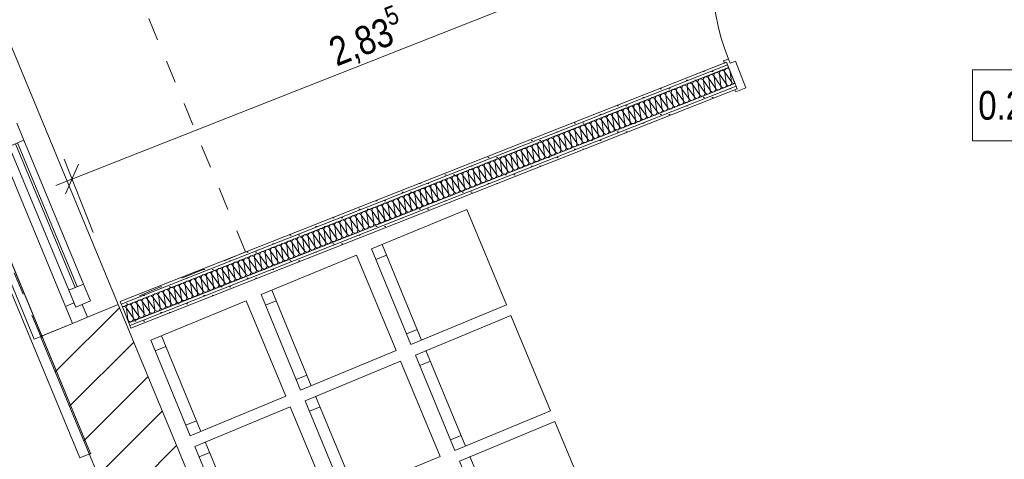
# Model space of a CAD drawing. Header units: metres. Extents: x -79 to 740, y -195 to 69.
# Tile 148 of 200: x 25.48 to 29.77, y 37.99 to 39.9. Entities that reach past the tile are written whole.
import ezdxf

# ---------------------------------------------------------------- set-up
doc = ezdxf.new("R2010")
doc.units = ezdxf.units.M
doc.header["$MEASUREMENT"] = 0
doc.linetypes.add('Strichlinie eng', pattern=[0.115, 0.075, -0.04])
doc.linetypes.add('Strichlinie_ eng', pattern=[0.115, 0.075, -0.04])
for name, color, linetype in [('00 Schraffuren', 7, 'Continuous'), ('10 Wand außen', 7, 'Continuous'), ('50 Möblierung', 7, 'Continuous'), ('80 Raum', 7, 'Continuous'), ('90 Allgemein Bemaßung', 7, 'Continuous'), ('Neubau_10 Wand innen GK', 7, 'Continuous'), ('Neubau_50 Möblierung', 7, 'Continuous')]:
    doc.layers.add(name, color=color, linetype=linetype)
doc.styles.add('ERSTELLTER_STIL_2', font='ARIALN.TTF')
doc.dimstyles.new('ERSTELLTER_STIL__1', dxfattribs={"dimtxt": 0.125, "dimasz": 0.095143, "dimexe": 0.18, "dimexo": 0.25, "dimgap": 0, "dimtad": 1, "dimzin": 0, "dimdsep": 46, "dimtxsty": 'ERSTELLTER_STIL_2', "dimblk": 'ARROWHEAD_6', "dimblk1": 'ARROWHEAD_6', "dimblk2": 'ARROWHEAD_6', "dimcen": 0.09, "dimclrd": 7, "dimclre": 7, "dimclrt": 7, "dimazin": 0, "dimtfac": 1, "dimtdec": 4, "dimtmove": 0, "dimatfit": 3, "dimfxl": 1, "dimtolj": 1, "dimtzin": 0, "dimarcsym": 0})
pattern_1 = [(0, (0, 0), (0, 0.0375), [0, -0.0375])]

# ---------------------------------------------------------------- blocks, each defined once
blk = doc.blocks.new('5-Flügelfenster 27')
at = {"layer": '10 Wand außen', "color": 7, "linetype": 'Continuous', "lineweight": 9}
for p, q in [((-2.13, 0.145), (2.13, 0.145)), ((-2.13, 0), (-2.13, 0.145)), ((-2.13, -0.07), (-2.13, 0)), ((-2.13, -0.07), (-2.13, 0)), ((-2.13, -0.22), (-2.13, -0.07)), ((-2.13, -0.22), (-2.13, -0.25)), ((-2.13, -0.25), (2.13, -0.25))]:
    blk.add_line(p, q, dxfattribs=at)
at = {"layer": '10 Wand außen', "color": 7, "linetype": 'Continuous', "lineweight": 13}
for p, q in [((-2.13, 0), (-2.07, 0)), ((-2.07, -0.03), (-2.07, 0.04)), ((-2.07, 0.04), (-1.99, 0.04)), ((-2.07, 0), (-2.07, -0.03)), ((-1.99, 0.04), (-1.312, 0.04)), ((-1.99, 0.04), (-1.99, -0.03)), ((-1.99, 0.01), (-1.312, 0.01)), ((-1.312, -0.03), (-1.312, 0.04)), ((-1.312, 0.04), (-1.232, 0.04)), ((-2.07, -0.03), (-2.05, -0.03)), ((-1.99, -0.03), (-2.07, -0.03)), ((-2.05, -0.03), (-2.05, -0.07)), ((-1.312, 0), (-1.99, 0)), ((-1.312, -0.03), (-1.99, -0.03)), ((-2.05, -0.07), (-2.13, -0.07)), ((2.05, -0.07), (-2.05, -0.07))]:
    blk.add_line(p, q, dxfattribs=at)
at = {"layer": '10 Wand außen', "color": 7, "linetype": 'Strichlinie eng', "lineweight": 9}
blk.add_line((-2.13, -0.22), (2.13, -0.22), dxfattribs=at)
blk = doc.blocks.new('*X128')
at = {"layer": 'Neubau_10 Wand innen GK', "color": 8, "linetype": 'Continuous', "lineweight": 9}
for p, q in [((28.5064, 39.6539), (28.5131, 39.6028)), ((28.5064, 39.6539), (28.5364, 39.612)), ((28.5296, 39.6631), (28.5596, 39.6211)), ((28.5296, 39.6631), (28.5364, 39.612)), ((28.5529, 39.6722), (28.5596, 39.6211)), ((28.5529, 39.6722), (28.5829, 39.6303)), ((28.5771, 39.674), (28.5829, 39.6303)), ((28.3901, 39.608), (28.4201, 39.5661)), ((28.3901, 39.608), (28.3968, 39.5569)), ((28.4134, 39.6172), (28.4201, 39.5661)), ((28.4134, 39.6172), (28.4434, 39.5752)), ((28.4366, 39.6263), (28.4434, 39.5752)), ((28.4366, 39.6263), (28.4666, 39.5844)), ((28.4599, 39.6355), (28.4899, 39.5936)), ((28.4599, 39.6355), (28.4666, 39.5844)), ((28.4831, 39.6447), (28.4899, 39.5936)), ((28.4831, 39.6447), (28.5131, 39.6028)), ((28.2738, 39.5621), (28.2806, 39.511)), ((28.2738, 39.5621), (28.3038, 39.5202)), ((28.2971, 39.5713), (28.3038, 39.5202)), ((28.2971, 39.5713), (28.3271, 39.5293)), ((28.3204, 39.5804), (28.3503, 39.5385)), ((28.3204, 39.5804), (28.3271, 39.5293)), ((28.3436, 39.5896), (28.3503, 39.5385)), ((28.3436, 39.5896), (28.3736, 39.5477)), ((28.3669, 39.5988), (28.3736, 39.5477)), ((28.3669, 39.5988), (28.3968, 39.5569)), ((28.1808, 39.5254), (28.2108, 39.4834)), ((28.1808, 39.5254), (28.1876, 39.4743)), ((28.2041, 39.5345), (28.2108, 39.4834)), ((28.2041, 39.5345), (28.2341, 39.4926)), ((28.2273, 39.5437), (28.2341, 39.4926)), ((28.2273, 39.5437), (28.2573, 39.5018)), ((28.2506, 39.5529), (28.2806, 39.511)), ((28.2506, 39.5529), (28.2573, 39.5018)), ((28.0646, 39.4795), (28.0713, 39.4284)), ((28.0646, 39.4795), (28.0945, 39.4376)), ((28.0878, 39.4886), (28.0945, 39.4376)), ((28.0878, 39.4886), (28.1178, 39.4467)), ((28.1111, 39.4978), (28.1411, 39.4559)), ((28.1111, 39.4978), (28.1178, 39.4467)), ((28.1343, 39.507), (28.1411, 39.4559)), ((28.1343, 39.507), (28.1643, 39.4651)), ((28.1576, 39.5162), (28.1643, 39.4651)), ((28.1576, 39.5162), (28.1876, 39.4743)), ((27.9483, 39.4336), (27.955, 39.3825)), ((27.9483, 39.4336), (27.9783, 39.3917)), ((27.9715, 39.4428), (28.0015, 39.4008)), ((27.9715, 39.4428), (27.9783, 39.3917)), ((27.9948, 39.4519), (28.0015, 39.4008)), ((27.9948, 39.4519), (28.0248, 39.41)), ((28.0181, 39.4611), (28.0248, 39.41)), ((28.0181, 39.4611), (28.048, 39.4192)), ((28.0413, 39.4703), (28.0713, 39.4284)), ((28.0413, 39.4703), (28.048, 39.4192)), ((27.8553, 39.3969), (27.862, 39.3458)), ((27.8553, 39.3969), (27.8853, 39.3549)), ((27.8785, 39.406), (27.8853, 39.3549)), ((27.8785, 39.406), (27.9085, 39.3641)), ((27.9018, 39.4152), (27.9318, 39.3733)), ((27.9018, 39.4152), (27.9085, 39.3641)), ((27.925, 39.4244), (27.9318, 39.3733)), ((27.925, 39.4244), (27.955, 39.3825)), ((27.739, 39.351), (27.7457, 39.2999)), ((27.739, 39.351), (27.769, 39.309)), ((27.7623, 39.3601), (27.7922, 39.3182)), ((27.7623, 39.3601), (27.769, 39.309)), ((27.7855, 39.3693), (27.7922, 39.3182)), ((27.7855, 39.3693), (27.8155, 39.3274)), ((27.8088, 39.3785), (27.8155, 39.3274)), ((27.8088, 39.3785), (27.8388, 39.3366)), ((27.832, 39.3877), (27.862, 39.3458)), ((27.832, 39.3877), (27.8388, 39.3366)), ((27.6227, 39.3051), (27.6527, 39.2631)), ((27.6227, 39.3051), (27.6295, 39.254)), ((27.646, 39.3142), (27.6527, 39.2631)), ((27.646, 39.3142), (27.676, 39.2723)), ((27.6692, 39.3234), (27.676, 39.2723)), ((27.6692, 39.3234), (27.6992, 39.2815)), ((27.6925, 39.3326), (27.7225, 39.2907)), ((27.6925, 39.3326), (27.6992, 39.2815)), ((27.7158, 39.3418), (27.7225, 39.2907)), ((27.7158, 39.3418), (27.7457, 39.2999)), ((27.5297, 39.2683), (27.5365, 39.2173)), ((27.5297, 39.2683), (27.5597, 39.2264)), ((27.553, 39.2775), (27.583, 39.2356)), ((27.553, 39.2775), (27.5597, 39.2264)), ((27.5762, 39.2867), (27.583, 39.2356)), ((27.5762, 39.2867), (27.6062, 39.2448)), ((27.5995, 39.2959), (27.6062, 39.2448)), ((27.5995, 39.2959), (27.6295, 39.254)), ((27.4135, 39.2225), (27.4434, 39.1805)), ((27.4135, 39.2225), (27.4202, 39.1714)), ((27.4367, 39.2316), (27.4434, 39.1805)), ((27.4367, 39.2316), (27.4667, 39.1897)), ((27.46, 39.2408), (27.4667, 39.1897)), ((27.46, 39.2408), (27.4899, 39.1989)), ((27.4832, 39.25), (27.5132, 39.2081)), ((27.4832, 39.25), (27.4899, 39.1989)), ((27.5065, 39.2592), (27.5132, 39.2081)), ((27.5065, 39.2592), (27.5365, 39.2173)), ((27.2972, 39.1766), (27.3039, 39.1255)), ((27.2972, 39.1766), (27.3272, 39.1346)), ((27.3204, 39.1857), (27.3272, 39.1346)), ((27.3204, 39.1857), (27.3504, 39.1438)), ((27.3437, 39.1949), (27.3737, 39.153)), ((27.3437, 39.1949), (27.3504, 39.1438)), ((27.3669, 39.2041), (27.3737, 39.153)), ((27.3669, 39.2041), (27.3969, 39.1622)), ((27.3902, 39.2133), (27.3969, 39.1622)), ((27.3902, 39.2133), (27.4202, 39.1714)), ((27.2042, 39.1398), (27.2342, 39.0979)), ((27.2042, 39.1398), (27.2109, 39.0887)), ((27.2274, 39.149), (27.2342, 39.0979)), ((27.2274, 39.149), (27.2574, 39.1071)), ((27.2507, 39.1582), (27.2574, 39.1071)), ((27.2507, 39.1582), (27.2807, 39.1163)), ((27.2739, 39.1674), (27.3039, 39.1255)), ((27.2739, 39.1674), (27.2807, 39.1163)), ((27.0879, 39.0939), (27.0946, 39.0428)), ((27.0879, 39.0939), (27.1179, 39.052)), ((27.1112, 39.1031), (27.1179, 39.052)), ((27.1112, 39.1031), (27.1411, 39.0612)), ((27.1344, 39.1123), (27.1644, 39.0704)), ((27.1344, 39.1123), (27.1411, 39.0612)), ((27.1577, 39.1215), (27.1644, 39.0704)), ((27.1577, 39.1215), (27.1876, 39.0796)), ((27.1809, 39.1307), (27.1876, 39.0796)), ((27.1809, 39.1307), (27.2109, 39.0887)), ((26.9716, 39.048), (26.9784, 38.9969)), ((26.9716, 39.048), (27.0016, 39.0061)), ((26.9949, 39.0572), (27.0249, 39.0153)), ((26.9949, 39.0572), (27.0016, 39.0061)), ((27.0181, 39.0664), (27.0249, 39.0153)), ((27.0181, 39.0664), (27.0481, 39.0245)), ((27.0414, 39.0756), (27.0481, 39.0245)), ((27.0414, 39.0756), (27.0714, 39.0337)), ((27.0646, 39.0848), (27.0946, 39.0428)), ((27.0646, 39.0848), (27.0714, 39.0337)), ((26.8786, 39.0113), (26.8853, 38.9602)), ((26.8786, 39.0113), (26.9086, 38.9694)), ((26.9019, 39.0205), (26.9086, 38.9694)), ((26.9019, 39.0205), (26.9319, 38.9786)), ((26.9251, 39.0297), (26.9551, 38.9878)), ((26.9251, 39.0297), (26.9319, 38.9786)), ((26.9484, 39.0389), (26.9551, 38.9878)), ((26.9484, 39.0389), (26.9784, 38.9969)), ((26.7623, 38.9654), (26.7691, 38.9143)), ((26.7623, 38.9654), (26.7923, 38.9235)), ((26.7856, 38.9746), (26.8156, 38.9327)), ((26.7856, 38.9746), (26.7923, 38.9235)), ((26.8089, 38.9838), (26.8156, 38.9327)), ((26.8089, 38.9838), (26.8388, 38.9419)), ((26.8321, 38.993), (26.8388, 38.9419)), ((26.8321, 38.993), (26.8621, 38.9511)), ((26.8554, 39.0022), (26.8853, 38.9602)), ((26.8554, 39.0022), (26.8621, 38.9511)), ((26.6461, 38.9195), (26.6761, 38.8776)), ((26.6461, 38.9195), (26.6528, 38.8684)), ((26.6693, 38.9287), (26.6761, 38.8776)), ((26.6693, 38.9287), (26.6993, 38.8868)), ((26.6926, 38.9379), (26.6993, 38.8868)), ((26.6926, 38.9379), (26.7226, 38.896)), ((26.7158, 38.9471), (26.7458, 38.9052)), ((26.7158, 38.9471), (26.7226, 38.896)), ((26.7391, 38.9563), (26.7458, 38.9052)), ((26.7391, 38.9563), (26.7691, 38.9143)), ((26.5531, 38.8828), (26.5598, 38.8317)), ((26.5531, 38.8828), (26.583, 38.8409)), ((26.5763, 38.892), (26.6063, 38.8501)), ((26.5763, 38.892), (26.583, 38.8409)), ((26.5996, 38.9012), (26.6063, 38.8501)), ((26.5996, 38.9012), (26.6296, 38.8593)), ((26.6228, 38.9104), (26.6296, 38.8593)), ((26.6228, 38.9104), (26.6528, 38.8684)), ((26.4368, 38.8369), (26.4668, 38.795)), ((26.4368, 38.8369), (26.4435, 38.7858)), ((26.46, 38.8461), (26.4668, 38.795)), ((26.46, 38.8461), (26.49, 38.8042)), ((26.4833, 38.8553), (26.49, 38.8042)), ((26.4833, 38.8553), (26.5133, 38.8134)), ((26.5066, 38.8645), (26.5365, 38.8225)), ((26.5066, 38.8645), (26.5133, 38.8134)), ((26.5298, 38.8736), (26.5365, 38.8225)), ((26.5298, 38.8736), (26.5598, 38.8317)), ((26.3205, 38.791), (26.3273, 38.7399)), ((26.3205, 38.791), (26.3505, 38.7491)), ((26.3438, 38.8002), (26.3505, 38.7491)), ((26.3438, 38.8002), (26.3738, 38.7583)), ((26.367, 38.8094), (26.397, 38.7675)), ((26.367, 38.8094), (26.3738, 38.7583)), ((26.3903, 38.8186), (26.397, 38.7675)), ((26.3903, 38.8186), (26.4203, 38.7766)), ((26.4135, 38.8277), (26.4203, 38.7766)), ((26.4135, 38.8277), (26.4435, 38.7858)), ((26.2275, 38.7543), (26.2575, 38.7124)), ((26.2275, 38.7543), (26.2342, 38.7032)), ((26.2508, 38.7635), (26.2575, 38.7124)), ((26.2508, 38.7635), (26.2807, 38.7216)), ((26.274, 38.7727), (26.2807, 38.7216)), ((26.274, 38.7727), (26.304, 38.7308)), ((26.2973, 38.7818), (26.3273, 38.7399)), ((26.2973, 38.7818), (26.304, 38.7308)), ((26.1112, 38.7084), (26.118, 38.6573)), ((26.1112, 38.7084), (26.1412, 38.6665)), ((26.1345, 38.7176), (26.1412, 38.6665)), ((26.1345, 38.7176), (26.1645, 38.6757)), ((26.1577, 38.7268), (26.1877, 38.6849)), ((26.1577, 38.7268), (26.1645, 38.6757)), ((26.181, 38.736), (26.1877, 38.6849)), ((26.181, 38.736), (26.211, 38.694)), ((26.2043, 38.7451), (26.211, 38.694)), ((26.2043, 38.7451), (26.2342, 38.7032)), ((25.995, 38.6625), (26.0017, 38.6114)), ((25.995, 38.6625), (26.025, 38.6206)), ((26.0182, 38.6717), (26.0482, 38.6298)), ((26.0182, 38.6717), (26.025, 38.6206)), ((26.0415, 38.6809), (26.0482, 38.6298)), ((26.0415, 38.6809), (26.0715, 38.639)), ((26.0647, 38.6901), (26.0715, 38.639)), ((26.0647, 38.6901), (26.0947, 38.6481)), ((26.088, 38.6992), (26.118, 38.6573)), ((26.088, 38.6992), (26.0947, 38.6481)), ((25.9485, 38.6442), (25.9784, 38.6022)), ((25.9485, 38.6442), (25.9552, 38.5931)), ((25.9717, 38.6533), (25.9784, 38.6022)), ((25.9717, 38.6533), (26.0017, 38.6114)), ((25.9515, 38.5982), (25.9552, 38.5931))]:
    blk.add_line(p, q, dxfattribs=at)
for centre, start, end in [((28.4715, 39.6401), 111.5411, 201.5411), ((28.4715, 39.6401), 21.5411, 111.5411), ((28.4948, 39.6493), 111.5411, 201.5411), ((28.4948, 39.6493), 21.5411, 111.5411), ((28.518, 39.6585), 111.5411, 201.5411), ((28.518, 39.6585), 21.5411, 111.5411), ((28.5413, 39.6676), 111.5411, 201.5411), ((28.5413, 39.6676), 21.5411, 111.5411), ((28.5645, 39.6768), 111.5411, 201.5411), ((28.5645, 39.6768), 52.7699, 111.5411), ((28.3552, 39.5942), 111.5411, 201.5411), ((28.3552, 39.5942), 21.5411, 111.5411), ((28.3785, 39.6034), 111.5411, 201.5411), ((28.3785, 39.6034), 21.5411, 111.5411), ((28.4017, 39.6126), 111.5411, 201.5411), ((28.4017, 39.6126), 21.5411, 111.5411), ((28.425, 39.6217), 111.5411, 201.5411), ((28.425, 39.6217), 21.5411, 111.5411), ((28.4483, 39.6309), 111.5411, 201.5411), ((28.4483, 39.6309), 21.5411, 111.5411), ((28.5247, 39.6074), 291.5411, 21.5411), ((28.548, 39.6165), 201.5411, 291.5411), ((28.548, 39.6165), 291.5411, 21.5411), ((28.5713, 39.6257), 201.5411, 291.5411), ((28.5713, 39.6257), 291.5411, 21.5411), ((28.5945, 39.6349), 201.5411, 283.2098), ((28.2622, 39.5575), 111.5411, 201.5411), ((28.2622, 39.5575), 21.5411, 111.5411), ((28.2855, 39.5667), 111.5411, 201.5411), ((28.2855, 39.5667), 21.5411, 111.5411), ((28.3087, 39.5759), 111.5411, 201.5411), ((28.3087, 39.5759), 21.5411, 111.5411), ((28.332, 39.585), 111.5411, 201.5411), ((28.332, 39.585), 21.5411, 111.5411), ((28.4085, 39.5615), 291.5411, 21.5411), ((28.4317, 39.5706), 201.5411, 291.5411), ((28.4317, 39.5706), 291.5411, 21.5411), ((28.455, 39.5798), 201.5411, 291.5411), ((28.455, 39.5798), 291.5411, 21.5411), ((28.4782, 39.589), 201.5411, 291.5411), ((28.4782, 39.589), 291.5411, 21.5411), ((28.5015, 39.5982), 201.5411, 291.5411), ((28.5015, 39.5982), 291.5411, 21.5411), ((28.5247, 39.6074), 201.5411, 291.5411), ((28.146, 39.5116), 111.5411, 201.5411), ((28.146, 39.5116), 21.5411, 111.5411), ((28.1692, 39.5208), 111.5411, 201.5411), ((28.1692, 39.5208), 21.5411, 111.5411), ((28.1925, 39.53), 111.5411, 201.5411), ((28.1925, 39.53), 21.5411, 111.5411), ((28.2157, 39.5391), 111.5411, 201.5411), ((28.2157, 39.5391), 21.5411, 111.5411), ((28.239, 39.5483), 111.5411, 201.5411), ((28.239, 39.5483), 21.5411, 111.5411), ((28.2922, 39.5156), 291.5411, 21.5411), ((28.3155, 39.5248), 201.5411, 291.5411), ((28.3155, 39.5248), 291.5411, 21.5411), ((28.3387, 39.5339), 201.5411, 291.5411), ((28.3387, 39.5339), 291.5411, 21.5411), ((28.362, 39.5431), 201.5411, 291.5411), ((28.362, 39.5431), 291.5411, 21.5411), ((28.3852, 39.5523), 201.5411, 291.5411), ((28.3852, 39.5523), 291.5411, 21.5411), ((28.4085, 39.5615), 201.5411, 291.5411), ((28.0297, 39.4657), 111.5411, 201.5411), ((28.0297, 39.4657), 21.5411, 111.5411), ((28.0529, 39.4749), 111.5411, 201.5411), ((28.0529, 39.4749), 21.5411, 111.5411), ((28.0762, 39.4841), 111.5411, 201.5411), ((28.0762, 39.4841), 21.5411, 111.5411), ((28.0994, 39.4932), 111.5411, 201.5411), ((28.0994, 39.4932), 21.5411, 111.5411), ((28.1227, 39.5024), 111.5411, 201.5411), ((28.1227, 39.5024), 21.5411, 111.5411), ((28.1992, 39.4789), 291.5411, 21.5411), ((28.2224, 39.488), 201.5411, 291.5411), ((28.2224, 39.488), 291.5411, 21.5411), ((28.2457, 39.4972), 201.5411, 291.5411), ((28.2457, 39.4972), 291.5411, 21.5411), ((28.269, 39.5064), 201.5411, 291.5411), ((28.269, 39.5064), 291.5411, 21.5411), ((28.2922, 39.5156), 201.5411, 291.5411), ((27.9367, 39.429), 111.5411, 201.5411), ((27.9367, 39.429), 21.5411, 111.5411), ((27.9599, 39.4382), 111.5411, 201.5411), ((27.9599, 39.4382), 21.5411, 111.5411), ((27.9832, 39.4473), 111.5411, 201.5411), ((27.9832, 39.4473), 21.5411, 111.5411), ((28.0064, 39.4565), 111.5411, 201.5411), ((28.0064, 39.4565), 21.5411, 111.5411), ((28.0829, 39.433), 291.5411, 21.5411), ((28.1062, 39.4421), 201.5411, 291.5411), ((28.1062, 39.4421), 291.5411, 21.5411), ((28.1294, 39.4513), 201.5411, 291.5411), ((28.1294, 39.4513), 291.5411, 21.5411), ((28.1527, 39.4605), 201.5411, 291.5411), ((28.1527, 39.4605), 291.5411, 21.5411), ((28.1759, 39.4697), 201.5411, 291.5411), ((28.1759, 39.4697), 291.5411, 21.5411), ((28.1992, 39.4789), 201.5411, 291.5411), ((27.8204, 39.3831), 111.5411, 201.5411), ((27.8204, 39.3831), 21.5411, 111.5411), ((27.8437, 39.3923), 111.5411, 201.5411), ((27.8437, 39.3923), 21.5411, 111.5411), ((27.8669, 39.4014), 111.5411, 201.5411), ((27.8669, 39.4014), 21.5411, 111.5411), ((27.8902, 39.4106), 111.5411, 201.5411), ((27.8902, 39.4106), 21.5411, 111.5411), ((27.9134, 39.4198), 111.5411, 201.5411), ((27.9134, 39.4198), 21.5411, 111.5411), ((27.9667, 39.3871), 291.5411, 21.5411), ((27.9899, 39.3962), 201.5411, 291.5411), ((27.9899, 39.3962), 291.5411, 21.5411), ((28.0132, 39.4054), 201.5411, 291.5411), ((28.0132, 39.4054), 291.5411, 21.5411), ((28.0364, 39.4146), 201.5411, 291.5411), ((28.0364, 39.4146), 291.5411, 21.5411), ((28.0597, 39.4238), 201.5411, 291.5411), ((28.0597, 39.4238), 291.5411, 21.5411), ((28.0829, 39.433), 201.5411, 291.5411), ((27.7041, 39.3372), 111.5411, 201.5411), ((27.7041, 39.3372), 21.5411, 111.5411), ((27.7274, 39.3464), 111.5411, 201.5411), ((27.7274, 39.3464), 21.5411, 111.5411), ((27.7506, 39.3556), 111.5411, 201.5411), ((27.7506, 39.3556), 21.5411, 111.5411), ((27.7739, 39.3647), 111.5411, 201.5411), ((27.7739, 39.3647), 21.5411, 111.5411), ((27.7971, 39.3739), 111.5411, 201.5411), ((27.7971, 39.3739), 21.5411, 111.5411), ((27.8736, 39.3503), 291.5411, 21.5411), ((27.8969, 39.3595), 201.5411, 291.5411), ((27.8969, 39.3595), 291.5411, 21.5411), ((27.9201, 39.3687), 201.5411, 291.5411), ((27.9201, 39.3687), 291.5411, 21.5411), ((27.9434, 39.3779), 201.5411, 291.5411), ((27.9434, 39.3779), 291.5411, 21.5411), ((27.9667, 39.3871), 201.5411, 291.5411), ((27.6111, 39.3005), 111.5411, 201.5411), ((27.6111, 39.3005), 21.5411, 111.5411), ((27.6344, 39.3097), 111.5411, 201.5411), ((27.6344, 39.3097), 21.5411, 111.5411), ((27.6576, 39.3188), 111.5411, 201.5411), ((27.6576, 39.3188), 21.5411, 111.5411), ((27.6809, 39.328), 111.5411, 201.5411), ((27.6809, 39.328), 21.5411, 111.5411), ((27.7574, 39.3045), 291.5411, 21.5411), ((27.7806, 39.3136), 201.5411, 291.5411), ((27.7806, 39.3136), 291.5411, 21.5411), ((27.8039, 39.3228), 201.5411, 291.5411), ((27.8039, 39.3228), 291.5411, 21.5411), ((27.8271, 39.332), 201.5411, 291.5411), ((27.8271, 39.332), 291.5411, 21.5411), ((27.8504, 39.3412), 201.5411, 291.5411), ((27.8504, 39.3412), 291.5411, 21.5411), ((27.8736, 39.3503), 201.5411, 291.5411), ((27.4948, 39.2546), 111.5411, 201.5411), ((27.4948, 39.2546), 21.5411, 111.5411), ((27.5181, 39.2638), 111.5411, 201.5411), ((27.5181, 39.2638), 21.5411, 111.5411), ((27.5414, 39.2729), 111.5411, 201.5411), ((27.5414, 39.2729), 21.5411, 111.5411), ((27.5646, 39.2821), 111.5411, 201.5411), ((27.5646, 39.2821), 21.5411, 111.5411), ((27.5879, 39.2913), 111.5411, 201.5411), ((27.5879, 39.2913), 21.5411, 111.5411), ((27.6411, 39.2586), 291.5411, 21.5411), ((27.6644, 39.2677), 201.5411, 291.5411), ((27.6644, 39.2677), 291.5411, 21.5411), ((27.6876, 39.2769), 201.5411, 291.5411), ((27.6876, 39.2769), 291.5411, 21.5411), ((27.7109, 39.2861), 201.5411, 291.5411), ((27.7109, 39.2861), 291.5411, 21.5411), ((27.7341, 39.2953), 201.5411, 291.5411), ((27.7341, 39.2953), 291.5411, 21.5411), ((27.7574, 39.3045), 201.5411, 291.5411), ((27.3786, 39.2087), 111.5411, 201.5411), ((27.3786, 39.2087), 21.5411, 111.5411), ((27.4018, 39.2179), 111.5411, 201.5411), ((27.4018, 39.2179), 21.5411, 111.5411), ((27.4251, 39.227), 111.5411, 201.5411), ((27.4251, 39.227), 21.5411, 111.5411), ((27.4483, 39.2362), 111.5411, 201.5411), ((27.4483, 39.2362), 21.5411, 111.5411), ((27.4716, 39.2454), 111.5411, 201.5411), ((27.4716, 39.2454), 21.5411, 111.5411), ((27.5481, 39.2218), 291.5411, 21.5411), ((27.5713, 39.231), 201.5411, 291.5411), ((27.5713, 39.231), 291.5411, 21.5411), ((27.5946, 39.2402), 201.5411, 291.5411), ((27.5946, 39.2402), 291.5411, 21.5411), ((27.6178, 39.2494), 201.5411, 291.5411), ((27.6178, 39.2494), 291.5411, 21.5411), ((27.6411, 39.2586), 201.5411, 291.5411), ((27.2856, 39.172), 111.5411, 201.5411), ((27.2856, 39.172), 21.5411, 111.5411), ((27.3088, 39.1811), 111.5411, 201.5411), ((27.3088, 39.1811), 21.5411, 111.5411), ((27.3321, 39.1903), 111.5411, 201.5411), ((27.3321, 39.1903), 21.5411, 111.5411), ((27.3553, 39.1995), 111.5411, 201.5411), ((27.3553, 39.1995), 21.5411, 111.5411), ((27.4318, 39.1759), 291.5411, 21.5411), ((27.4551, 39.1851), 201.5411, 291.5411), ((27.4551, 39.1851), 291.5411, 21.5411), ((27.4783, 39.1943), 201.5411, 291.5411), ((27.4783, 39.1943), 291.5411, 21.5411), ((27.5016, 39.2035), 201.5411, 291.5411), ((27.5016, 39.2035), 291.5411, 21.5411), ((27.5248, 39.2127), 201.5411, 291.5411), ((27.5248, 39.2127), 291.5411, 21.5411), ((27.5481, 39.2218), 201.5411, 291.5411), ((27.1693, 39.1261), 111.5411, 201.5411), ((27.1693, 39.1261), 21.5411, 111.5411), ((27.1925, 39.1352), 111.5411, 201.5411), ((27.1925, 39.1352), 21.5411, 111.5411), ((27.2158, 39.1444), 111.5411, 201.5411), ((27.2158, 39.1444), 21.5411, 111.5411), ((27.2391, 39.1536), 111.5411, 201.5411), ((27.2391, 39.1536), 21.5411, 111.5411), ((27.2623, 39.1628), 111.5411, 201.5411), ((27.2623, 39.1628), 21.5411, 111.5411), ((27.3155, 39.13), 291.5411, 21.5411), ((27.3388, 39.1392), 201.5411, 291.5411), ((27.3388, 39.1392), 291.5411, 21.5411), ((27.3621, 39.1484), 201.5411, 291.5411), ((27.3621, 39.1484), 291.5411, 21.5411), ((27.3853, 39.1576), 201.5411, 291.5411), ((27.3853, 39.1576), 291.5411, 21.5411), ((27.4086, 39.1668), 201.5411, 291.5411), ((27.4086, 39.1668), 291.5411, 21.5411), ((27.4318, 39.1759), 201.5411, 291.5411), ((27.053, 39.0802), 111.5411, 201.5411), ((27.053, 39.0802), 21.5411, 111.5411), ((27.0763, 39.0894), 111.5411, 201.5411), ((27.0763, 39.0894), 21.5411, 111.5411), ((27.0995, 39.0985), 111.5411, 201.5411), ((27.0995, 39.0985), 21.5411, 111.5411), ((27.1228, 39.1077), 111.5411, 201.5411), ((27.1228, 39.1077), 21.5411, 111.5411), ((27.146, 39.1169), 111.5411, 201.5411), ((27.146, 39.1169), 21.5411, 111.5411), ((27.2225, 39.0933), 291.5411, 21.5411), ((27.2458, 39.1025), 201.5411, 291.5411), ((27.2458, 39.1025), 291.5411, 21.5411), ((27.269, 39.1117), 201.5411, 291.5411), ((27.269, 39.1117), 291.5411, 21.5411), ((27.2923, 39.1209), 201.5411, 291.5411), ((27.2923, 39.1209), 291.5411, 21.5411), ((27.3155, 39.13), 201.5411, 291.5411), ((26.96, 39.0435), 111.5411, 201.5411), ((26.96, 39.0435), 21.5411, 111.5411), ((26.9833, 39.0526), 111.5411, 201.5411), ((26.9833, 39.0526), 21.5411, 111.5411), ((27.0065, 39.0618), 111.5411, 201.5411), ((27.0065, 39.0618), 21.5411, 111.5411), ((27.0298, 39.071), 111.5411, 201.5411), ((27.0298, 39.071), 21.5411, 111.5411), ((27.1063, 39.0474), 291.5411, 21.5411), ((27.1295, 39.0566), 201.5411, 291.5411), ((27.1295, 39.0566), 291.5411, 21.5411), ((27.1528, 39.0658), 201.5411, 291.5411), ((27.1528, 39.0658), 291.5411, 21.5411), ((27.176, 39.075), 201.5411, 291.5411), ((27.176, 39.075), 291.5411, 21.5411), ((27.1993, 39.0842), 201.5411, 291.5411), ((27.1993, 39.0842), 291.5411, 21.5411), ((27.2225, 39.0933), 201.5411, 291.5411), ((26.8437, 38.9976), 111.5411, 201.5411), ((26.8437, 38.9976), 21.5411, 111.5411), ((26.867, 39.0067), 111.5411, 201.5411), ((26.867, 39.0067), 21.5411, 111.5411), ((26.8902, 39.0159), 111.5411, 201.5411), ((26.8902, 39.0159), 21.5411, 111.5411), ((26.9135, 39.0251), 111.5411, 201.5411), ((26.9135, 39.0251), 21.5411, 111.5411), ((26.9368, 39.0343), 111.5411, 201.5411), ((26.9368, 39.0343), 21.5411, 111.5411), ((26.99, 39.0015), 291.5411, 21.5411), ((27.0132, 39.0107), 201.5411, 291.5411), ((27.0132, 39.0107), 291.5411, 21.5411), ((27.0365, 39.0199), 201.5411, 291.5411), ((27.0365, 39.0199), 291.5411, 21.5411), ((27.0598, 39.0291), 201.5411, 291.5411), ((27.0598, 39.0291), 291.5411, 21.5411), ((27.083, 39.0383), 201.5411, 291.5411), ((27.083, 39.0383), 291.5411, 21.5411), ((27.1063, 39.0474), 201.5411, 291.5411), ((26.7275, 38.9517), 111.5411, 201.5411), ((26.7275, 38.9517), 21.5411, 111.5411), ((26.7507, 38.9608), 111.5411, 201.5411), ((26.7507, 38.9608), 21.5411, 111.5411), ((26.774, 38.97), 111.5411, 201.5411), ((26.774, 38.97), 21.5411, 111.5411), ((26.7972, 38.9792), 111.5411, 201.5411), ((26.7972, 38.9792), 21.5411, 111.5411), ((26.8205, 38.9884), 111.5411, 201.5411), ((26.8205, 38.9884), 21.5411, 111.5411), ((26.897, 38.9648), 291.5411, 21.5411), ((26.9202, 38.974), 201.5411, 291.5411), ((26.9202, 38.974), 291.5411, 21.5411), ((26.9435, 38.9832), 201.5411, 291.5411), ((26.9435, 38.9832), 291.5411, 21.5411), ((26.9667, 38.9924), 201.5411, 291.5411), ((26.9667, 38.9924), 291.5411, 21.5411), ((26.99, 39.0015), 201.5411, 291.5411), ((26.6112, 38.9058), 21.5411, 111.5411), ((26.6345, 38.9149), 111.5411, 201.5411), ((26.6345, 38.9149), 21.5411, 111.5411), ((26.6577, 38.9241), 111.5411, 201.5411), ((26.6577, 38.9241), 21.5411, 111.5411), ((26.681, 38.9333), 111.5411, 201.5411), ((26.681, 38.9333), 21.5411, 111.5411), ((26.7042, 38.9425), 111.5411, 201.5411), ((26.7042, 38.9425), 21.5411, 111.5411), ((26.7807, 38.9189), 291.5411, 21.5411), ((26.804, 38.9281), 201.5411, 291.5411), ((26.804, 38.9281), 291.5411, 21.5411), ((26.8272, 38.9373), 201.5411, 291.5411), ((26.8272, 38.9373), 291.5411, 21.5411), ((26.8505, 38.9465), 201.5411, 291.5411), ((26.8505, 38.9465), 291.5411, 21.5411), ((26.8737, 38.9556), 201.5411, 291.5411), ((26.8737, 38.9556), 291.5411, 21.5411), ((26.897, 38.9648), 201.5411, 291.5411), ((26.5182, 38.8691), 111.5411, 201.5411), ((26.5182, 38.8691), 21.5411, 111.5411), ((26.5414, 38.8782), 111.5411, 201.5411), ((26.5414, 38.8782), 21.5411, 111.5411), ((26.5647, 38.8874), 111.5411, 201.5411), ((26.5647, 38.8874), 21.5411, 111.5411), ((26.5879, 38.8966), 111.5411, 201.5411), ((26.5879, 38.8966), 21.5411, 111.5411), ((26.6112, 38.9058), 111.5411, 201.5411), ((26.6644, 38.873), 291.5411, 21.5411), ((26.6877, 38.8822), 201.5411, 291.5411), ((26.6877, 38.8822), 291.5411, 21.5411), ((26.7109, 38.8914), 201.5411, 291.5411), ((26.7109, 38.8914), 291.5411, 21.5411), ((26.7342, 38.9006), 201.5411, 291.5411), ((26.7342, 38.9006), 291.5411, 21.5411), ((26.7575, 38.9097), 201.5411, 291.5411), ((26.7575, 38.9097), 291.5411, 21.5411), ((26.7807, 38.9189), 201.5411, 291.5411), ((26.4019, 38.8232), 111.5411, 201.5411), ((26.4019, 38.8232), 21.5411, 111.5411), ((26.4252, 38.8323), 111.5411, 201.5411), ((26.4252, 38.8323), 21.5411, 111.5411), ((26.4484, 38.8415), 111.5411, 201.5411), ((26.4484, 38.8415), 21.5411, 111.5411), ((26.4717, 38.8507), 111.5411, 201.5411), ((26.4717, 38.8507), 21.5411, 111.5411), ((26.4949, 38.8599), 111.5411, 201.5411), ((26.4949, 38.8599), 21.5411, 111.5411), ((26.5714, 38.8363), 291.5411, 21.5411), ((26.5947, 38.8455), 201.5411, 291.5411), ((26.5947, 38.8455), 291.5411, 21.5411), ((26.6179, 38.8547), 201.5411, 291.5411), ((26.6179, 38.8547), 291.5411, 21.5411), ((26.6412, 38.8639), 201.5411, 291.5411), ((26.6412, 38.8639), 291.5411, 21.5411), ((26.6644, 38.873), 201.5411, 291.5411), ((26.2856, 38.7773), 21.5411, 111.5411), ((26.3089, 38.7864), 111.5411, 201.5411), ((26.3089, 38.7864), 21.5411, 111.5411), ((26.3322, 38.7956), 111.5411, 201.5411), ((26.3322, 38.7956), 21.5411, 111.5411), ((26.3554, 38.8048), 111.5411, 201.5411), ((26.3554, 38.8048), 21.5411, 111.5411), ((26.3787, 38.814), 111.5411, 201.5411), ((26.3787, 38.814), 21.5411, 111.5411), ((26.4552, 38.7904), 291.5411, 21.5411), ((26.4784, 38.7996), 201.5411, 291.5411), ((26.4784, 38.7996), 291.5411, 21.5411), ((26.5017, 38.8088), 201.5411, 291.5411), ((26.5017, 38.8088), 291.5411, 21.5411), ((26.5249, 38.818), 201.5411, 291.5411), ((26.5249, 38.818), 291.5411, 21.5411), ((26.5482, 38.8271), 201.5411, 291.5411), ((26.5482, 38.8271), 291.5411, 21.5411), ((26.5714, 38.8363), 201.5411, 291.5411), ((26.1926, 38.7405), 111.5411, 201.5411), ((26.1926, 38.7405), 21.5411, 111.5411), ((26.2159, 38.7497), 111.5411, 201.5411), ((26.2159, 38.7497), 21.5411, 111.5411), ((26.2391, 38.7589), 111.5411, 201.5411), ((26.2391, 38.7589), 21.5411, 111.5411), ((26.2624, 38.7681), 111.5411, 201.5411), ((26.2624, 38.7681), 21.5411, 111.5411), ((26.2856, 38.7773), 111.5411, 201.5411), ((26.3389, 38.7445), 291.5411, 21.5411), ((26.3621, 38.7537), 201.5411, 291.5411), ((26.3621, 38.7537), 291.5411, 21.5411), ((26.3854, 38.7629), 201.5411, 291.5411), ((26.3854, 38.7629), 291.5411, 21.5411), ((26.4086, 38.7721), 201.5411, 291.5411), ((26.4086, 38.7721), 291.5411, 21.5411), ((26.4319, 38.7812), 201.5411, 291.5411), ((26.4319, 38.7812), 291.5411, 21.5411), ((26.4552, 38.7904), 201.5411, 291.5411), ((26.0764, 38.6946), 111.5411, 201.5411), ((26.0764, 38.6946), 21.5411, 111.5411), ((26.0996, 38.7038), 111.5411, 201.5411), ((26.0996, 38.7038), 21.5411, 111.5411), ((26.1229, 38.713), 111.5411, 201.5411), ((26.1229, 38.713), 21.5411, 111.5411), ((26.1461, 38.7222), 111.5411, 201.5411), ((26.1461, 38.7222), 21.5411, 111.5411), ((26.1694, 38.7314), 111.5411, 201.5411), ((26.1694, 38.7314), 21.5411, 111.5411), ((26.2459, 38.7078), 291.5411, 21.5411), ((26.2691, 38.717), 201.5411, 291.5411), ((26.2691, 38.717), 291.5411, 21.5411), ((26.2924, 38.7262), 201.5411, 291.5411), ((26.2924, 38.7262), 291.5411, 21.5411), ((26.3156, 38.7353), 201.5411, 291.5411), ((26.3156, 38.7353), 291.5411, 21.5411), ((26.3389, 38.7445), 201.5411, 291.5411), ((25.9601, 38.6488), 21.5411, 111.5411), ((25.9833, 38.6579), 111.5411, 201.5411), ((25.9833, 38.6579), 21.5411, 111.5411), ((26.0066, 38.6671), 111.5411, 201.5411), ((26.0066, 38.6671), 21.5411, 111.5411), ((26.0299, 38.6763), 111.5411, 201.5411), ((26.0299, 38.6763), 21.5411, 111.5411), ((26.0531, 38.6855), 111.5411, 201.5411), ((26.0531, 38.6855), 21.5411, 111.5411), ((26.1296, 38.6619), 291.5411, 21.5411), ((26.1529, 38.6711), 201.5411, 291.5411), ((26.1529, 38.6711), 291.5411, 21.5411), ((26.1761, 38.6803), 201.5411, 291.5411), ((26.1761, 38.6803), 291.5411, 21.5411), ((26.1994, 38.6894), 201.5411, 291.5411), ((26.1994, 38.6894), 291.5411, 21.5411), ((26.2226, 38.6986), 201.5411, 291.5411), ((26.2226, 38.6986), 291.5411, 21.5411), ((26.2459, 38.7078), 201.5411, 291.5411), ((25.9368, 38.6396), 111.5411, 118.6117), ((25.9368, 38.6396), 21.5411, 111.5411), ((25.9601, 38.6488), 111.5411, 201.5411), ((26.0133, 38.616), 291.5411, 21.5411), ((26.0366, 38.6252), 201.5411, 291.5411), ((26.0366, 38.6252), 291.5411, 21.5411), ((26.0598, 38.6344), 201.5411, 291.5411), ((26.0598, 38.6344), 291.5411, 21.5411), ((26.0831, 38.6435), 201.5411, 291.5411), ((26.0831, 38.6435), 291.5411, 21.5411), ((26.1063, 38.6527), 201.5411, 291.5411), ((26.1063, 38.6527), 291.5411, 21.5411), ((26.1296, 38.6619), 201.5411, 291.5411), ((25.9436, 38.5885), 352.8125, 21.5411), ((25.9668, 38.5977), 201.5411, 291.5411), ((25.9668, 38.5977), 291.5411, 21.5411), ((25.9901, 38.6068), 201.5411, 291.5411), ((25.9901, 38.6068), 291.5411, 21.5411), ((26.0133, 38.616), 201.5411, 291.5411)]:
    blk.add_arc(centre, 0.0125, start, end, dxfattribs=at)
blk = doc.blocks.new('Blockrahmentür 1-Fl 27_26')
at = {"layer": 'Neubau_10 Wand innen GK', "color": 7, "linetype": 'Continuous', "lineweight": 13}
for p, q in [((0.4925, -0.01), (0.4925, 0.975)), ((-0.4925, -0.01), (-0.515, -0.01)), ((-0.515, -0.01), (-0.515, -0.02)), ((-0.515, -0.02), (-0.505, -0.02)), ((-0.505, -0.02), (-0.505, -0.145)), ((-0.505, -0.0325), (-0.505, -0.02)), ((-0.505, -0.0325), (-0.505, -0.02)), ((-0.505, -0.045), (-0.505, -0.0325)), ((-0.505, -0.045), (-0.505, -0.0325)), ((-0.4925, -0.03), (-0.4925, -0.01)), ((-0.4675, -0.03), (-0.4925, -0.03)), ((-0.4675, -0.155), (-0.4675, -0.03)), ((0.4675, -0.155), (0.4675, -0.03)), ((0.4675, -0.03), (0.4925, -0.03)), ((0.4925, -0.03), (0.4925, -0.01)), ((0.4925, -0.01), (0.515, -0.01)), ((0.515, -0.02), (0.505, -0.02)), ((0.505, -0.02), (0.505, -0.145)), ((0.505, -0.0325), (0.505, -0.02)), ((0.505, -0.0325), (0.505, -0.02)), ((0.505, -0.045), (0.505, -0.0325)), ((0.505, -0.045), (0.505, -0.0325)), ((0.515, -0.01), (0.515, -0.02)), ((-0.505, -0.12), (-0.505, -0.045)), ((-0.505, -0.12), (-0.505, -0.045)), ((0.505, -0.12), (0.505, -0.045)), ((0.505, -0.12), (0.505, -0.045)), ((-0.505, -0.1325), (-0.505, -0.12)), ((-0.505, -0.1325), (-0.505, -0.12)), ((0.505, -0.1325), (0.505, -0.12)), ((0.505, -0.1325), (0.505, -0.12)), ((-0.505, -0.145), (-0.515, -0.145)), ((-0.515, -0.145), (-0.515, -0.155)), ((-0.515, -0.155), (-0.4675, -0.155)), ((-0.505, -0.145), (-0.505, -0.1325)), ((-0.505, -0.145), (-0.505, -0.1325)), ((0.515, -0.155), (0.4675, -0.155)), ((0.505, -0.145), (0.505, -0.1325)), ((0.505, -0.145), (0.505, -0.1325)), ((0.505, -0.145), (0.515, -0.145)), ((0.515, -0.145), (0.515, -0.155))]:
    blk.add_line(p, q, dxfattribs=at)
at = {"layer": 'Neubau_10 Wand innen GK', "color": 7, "linetype": 'Continuous', "lineweight": 9}
blk.add_arc((0.4925, -0.01), 0.985, 90, 180, dxfattribs=at)
blk = doc.blocks.new('Stuhlgruppe 27[6]_1', base_point=(26.8004, 36.7025))
at = {"layer": 'Neubau_50 Möblierung', "color": 8, "linetype": 'Continuous', "lineweight": 18}
for p, q in [((27.2334, 38.5054), (27.0612, 38.9212)), ((27.0803, 38.875), (27.0341, 38.8559)), ((26.753, 38.3064), (26.5808, 38.7222)), ((26.5999, 38.676), (26.5537, 38.6569)), ((27.2143, 38.5516), (27.1681, 38.5325)), ((26.2726, 38.1075), (26.1004, 38.5232)), ((26.1195, 38.477), (26.0733, 38.4579)), ((27.4248, 38.0435), (27.2525, 38.4592)), ((27.2717, 38.4131), (27.2255, 38.3939)), ((26.7339, 38.3526), (26.6877, 38.3335)), ((26.9443, 37.8445), (26.7721, 38.2603)), ((26.7913, 38.2141), (26.7451, 38.1949)), ((26.2534, 38.1536), (26.2072, 38.1345)), ((26.4639, 37.6455), (26.2917, 38.0613)), ((27.4056, 38.0897), (27.3594, 38.0706)), ((26.3108, 38.0151), (26.2647, 37.9959)), ((27.6161, 37.5816), (27.4439, 37.9973))]:
    blk.add_line(p, q, dxfattribs=at)
at = {"layer": 'Neubau_50 Möblierung', "color": 8, "linetype": 'Continuous', "lineweight": 18, "flags": 128}
for points in [[(27.603, 38.6585), (27.4308, 39.0743), (27.015, 38.9021), (27.1872, 38.4863)], [(27.1225, 38.4595), (26.9503, 38.8753), (26.5346, 38.7031), (26.7068, 38.2873)], [(26.6421, 38.2605), (26.4699, 38.6763), (26.0542, 38.5041), (26.2264, 38.0883)], [(27.7943, 38.1966), (27.6221, 38.6123), (27.2064, 38.4401), (27.3786, 38.0244)], [(27.3139, 37.9976), (27.1417, 38.4133), (26.7259, 38.2411), (26.8981, 37.8254)], [(26.8335, 37.7986), (26.6613, 38.2143), (26.2455, 38.0421), (26.4177, 37.6264)], [(27.9856, 37.7346), (27.8134, 38.1504), (27.3977, 37.9782), (27.5699, 37.5624)]]:
    blk.add_lwpolyline(points, close=True, dxfattribs=at)
blk = doc.blocks.new('Text 3D 27[10]_1', base_point=(23.9499, 42.4584))
at = {"layer": '50 Möblierung', "color": 8, "linetype": 'Continuous', "lineweight": 18}
for q in [(23.9499, 42.4584), (25.746, 37.9917)]:
    blk.add_line((25.7922, 38.0109), q, dxfattribs=at)
at = {"layer": '50 Möblierung', "color": 8, "linetype": 'Continuous', "lineweight": 18, "flags": 128}
blk.add_lwpolyline([(23.9499, 42.4584), (23.9037, 42.4393), (25.746, 37.9917), (25.7922, 38.0109)], close=True, dxfattribs=at)
at = {"layer": '50 Möblierung', "color": 8, "linetype": 'Continuous', "lineweight": 18}
blk.add_point((25.7922, 38.0109), dxfattribs=at)
blk = doc.blocks.new('*D378')
at = {"layer": '90 Allgemein Bemaßung', "color": 7, "linetype": 'Continuous', "lineweight": 9}
for p, q in [((28.3504, 40.2483), (29.2899, 40.6191)), ((28.3786, 40.3133), (28.3222, 40.1833)), ((25.7114, 39.2066), (28.3504, 40.2483)), ((25.8032, 38.974), (25.6769, 39.2939)), ((25.7396, 39.2715), (25.6832, 39.1416)), ((25.6415, 39.179), (25.7114, 39.2066))]:
    blk.add_line(p, q, dxfattribs=at)
at = {"layer": '90 Allgemein Bemaßung', "color": 7, "lineweight": 9, "insert": (26.8767, 39.6622), "char_height": 0.125, "attachment_point": 7, "rotation": 21.5411, "style": 'ERSTELLTER_STIL_2'}
blk.add_mtext('\\A1;{\\pql;\\fArial Narrow|b0|i0|c0|p0;\\W1.000000;2,83\\fArial Narrow|b0|i0|c0|p0;\\W1.000000;\\A1{\\H.66x;\\S5^  ;}}', dxfattribs=at)
blk = doc.blocks.new('ARROWHEAD_6')
at = {"color": 0, "linetype": 'Continuous', "lineweight": 0}
for p, q in [((-0.5, -0.5), (0.5, 0.5)), ((0, 0), (-1, 0))]:
    blk.add_line(p, q, dxfattribs=at)
blk = doc.blocks.new('*D380')
at = {"layer": '90 Allgemein Bemaßung', "color": 7, "linetype": 'Continuous', "lineweight": 9}
for p, q in [((29.2899, 40.6191), (29.6147, 40.7474)), ((29.3817, 40.3866), (29.2554, 40.7065)), ((29.3181, 40.6841), (29.2617, 40.5542)), ((28.3504, 40.2483), (29.2899, 40.6191)), ((28.4422, 40.0158), (28.316, 40.3356)), ((28.3786, 40.3133), (28.3222, 40.1833)), ((25.7114, 39.2066), (28.3504, 40.2483))]:
    blk.add_line(p, q, dxfattribs=at)
at = {"layer": '90 Allgemein Bemaßung', "color": 7, "lineweight": 9, "char_height": 0.125, "attachment_point": 7, "rotation": 21.5411, "style": 'ERSTELLTER_STIL_2'}
for s, insert in [('\\A1;{\\pql;\\fArial Narrow|b0|i0|c0|p0;\\W1.000000;2,13\\fArial Narrow|b0|i0|c0|p0;\\W1.000000;\\A1{\\H.66x;\\S5^  ;}}', (28.7302, 40.2057)), ('\\A1;{\\pql;\\fArial Narrow|b0|i0|c0|p0;\\W1.000000;1,01}', (28.68, 40.4053))]:
    blk.add_mtext(s, dxfattribs=dict(at, insert=insert))

msp = doc.modelspace()

# ---------------------------------------------------------------- hatches: boundary and pattern name
at = {"layer": '10 Wand außen', "linetype": 'Continuous', "lineweight": 18, "true_color": 0x1f1f1f}
h = msp.add_hatch(dxfattribs=at)
h.set_pattern_fill('Mauerziegel_HLz_4_0001', color=250, style=0, pattern_type=2)
h.set_pattern_definition([(45, (0, 0), (-0.106066, 0.106066), [])])
h.paths.add_polyline_path([(25.7137, 38.578), (25.5751, 38.5206), (26.494, 36.3022), (26.8312, 36.4419), (25.9123, 38.6603), (25.7784, 38.6048)])
at = {"layer": 'Neubau_10 Wand innen GK', "linetype": 'Continuous', "lineweight": 9}
h = msp.add_hatch(dxfattribs=at)
h.set_pattern_fill('Gipskarton_0001', color=8, style=0, pattern_type=2)
h.set_pattern_definition(pattern_1)
h.paths.add_polyline_path([(25.9216, 38.6739), (25.9262, 38.6623), (28.5653, 39.704), (28.5607, 39.7156)])
h = msp.add_hatch(dxfattribs=at)
h.set_pattern_fill('Gipskarton_0001', color=8, style=0, pattern_type=2)
h.set_pattern_definition(pattern_1)
h.paths.add_polyline_path([(25.9262, 38.6623), (25.9308, 38.6506), (28.5699, 39.6924), (28.5653, 39.704)])
h = msp.add_hatch(dxfattribs=at)
h.set_pattern_fill('Gipskarton_0001', color=8, style=0, pattern_type=2)
h.set_pattern_definition(pattern_1)
h.paths.add_polyline_path([(25.9584, 38.5809), (25.9629, 38.5692), (28.602, 39.611), (28.5974, 39.6226)])
h = msp.add_hatch(dxfattribs=at)
h.set_pattern_fill('Gipskarton_0001', color=8, style=0, pattern_type=2)
h.set_pattern_definition(pattern_1)
h.paths.add_polyline_path([(25.9629, 38.5692), (25.9675, 38.5576), (28.6066, 39.5994), (28.602, 39.611)])

# ---------------------------------------------------------------- linework, layer by layer
at = {"layer": '00 Schraffuren', "color": 7, "linetype": 'Strichlinie_ eng', "lineweight": 9}
for q in [(24.8407, 42.8154), (25.9123, 38.6603)]:
    msp.add_line((26.467, 38.8892), q, dxfattribs=at)
at = {"layer": '10 Wand außen', "color": 7, "linetype": 'Continuous', "lineweight": 9}
for p, q in [((25.7784, 38.6048), (25.9123, 38.6603)), ((25.5751, 38.5206), (25.7137, 38.578)), ((25.7137, 38.578), (25.7784, 38.6048))]:
    msp.add_line(p, q, dxfattribs=at)
at = {"layer": '10 Wand außen', "color": 7, "linetype": 'Continuous', "lineweight": 9, "flags": 128}
for points in [[(26.8312, 36.4419), (25.9123, 38.6603)], [(25.5751, 38.5206), (26.494, 36.3022)]]:
    msp.add_lwpolyline(points, dxfattribs=at)
at = {"layer": '80 Raum', "color": 7, "linetype": 'Continuous', "lineweight": 9, "flags": 128}
msp.add_lwpolyline([(29.6317, 39.3736), (31.2662, 39.3736), (31.2662, 39.683), (29.6317, 39.683), (29.6317, 39.3736)], close=True, dxfattribs=at)
at = {"layer": 'Neubau_10 Wand innen GK', "color": 7, "linetype": 'Continuous', "lineweight": 13}
for p, q in [((28.5653, 39.704), (25.9262, 38.6623)), ((28.5699, 39.6924), (25.9308, 38.6506)), ((28.5653, 39.704), (28.5607, 39.7156)), ((28.5699, 39.6924), (28.5653, 39.704)), ((28.5974, 39.6226), (28.5699, 39.6924)), ((25.9584, 38.5809), (28.5974, 39.6226)), ((25.9629, 38.5692), (28.602, 39.611)), ((28.602, 39.611), (28.5974, 39.6226)), ((28.6066, 39.5994), (28.602, 39.611))]:
    msp.add_line(p, q, dxfattribs=at)
at = {"layer": 'Neubau_10 Wand innen GK', "color": 7, "linetype": 'Continuous', "lineweight": 13, "flags": 128}
for points in [[(28.5607, 39.7156), (25.9216, 38.6739)], [(25.9675, 38.5576), (28.6066, 39.5994)], [(25.9216, 38.6739), (25.9262, 38.6623)], [(25.9262, 38.6623), (25.9308, 38.6506)], [(25.9308, 38.6506), (25.9584, 38.5809)], [(25.9584, 38.5809), (25.9629, 38.5692)], [(25.9629, 38.5692), (25.9675, 38.5576)]]:
    msp.add_lwpolyline(points, dxfattribs=at)

# ---------------------------------------------------------------- block references
at = {"layer": '10 Wand außen', "color": 7, "linetype": 'Continuous', "lineweight": 13, "xscale": -0.9999999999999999, "rotation": 292.4999999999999}
msp.add_blockref('5-Flügelfenster 27', (24.9633, 40.5727), dxfattribs=at)
at = {"layer": '50 Möblierung', "color": 8, "linetype": 'Continuous', "lineweight": 18}
msp.add_blockref('Text 3D 27[10]_1', (23.9499, 42.4584), dxfattribs=at)
at = {"layer": 'Neubau_10 Wand innen GK', "color": 7, "linetype": 'Continuous', "lineweight": 13, "rotation": 21.5411041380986}
msp.add_blockref('Blockrahmentür 1-Fl 27_26', (29.0231, 39.9197), dxfattribs=at)
at = {"layer": 'Neubau_10 Wand innen GK', "color": 7, "lineweight": 9}
msp.add_blockref('*X128', (0, 0), dxfattribs=at)
at = {"layer": 'Neubau_50 Möblierung', "color": 8, "linetype": 'Continuous', "lineweight": 18}
msp.add_blockref('Stuhlgruppe 27[6]_1', (26.8004, 36.7025), dxfattribs=at)

# ---------------------------------------------------------------- texts
at = {"layer": '80 Raum', "color": 7, "linetype": 'Continuous', "lineweight": 9, "insert": (29.6567, 39.4377), "char_height": 0.125, "attachment_point": 7, "style": 'ERSTELLTER_STIL_2'}
msp.add_mtext('\\A1;{\\pql;\\fArial Narrow|b0|i0|c0|p0;\\W1.000000;0.22\\fArial Narrow|b0|i0|c0|p0;\\W1.000000;b\\fArial Narrow|b0|i0|c0|p0;\\W1.000000; \\fArial Narrow|b0|i0|c0|p0;\\H1.400000x;\\W1.000000;Materialraum}', dxfattribs=at)

# ---------------------------------------------------------------- dimensions: what is measured, and where the dimension line sits
at = {"layer": '90 Allgemein Bemaßung', "color": 7, "linetype": 'Continuous', "lineweight": 9}
for base, p1, p2, picture, middle in [((29.2899, 40.6191), (28.5607, 39.7156), (29.5002, 40.0865), '*D380', (28.8075, 40.5228)), ((28.3504, 40.2483), (25.9216, 38.6739), (28.5607, 39.7156), '*D378', (27.1501, 39.8686))]:
    dim = msp.add_linear_dim(base=base, p1=p1, p2=p2, angle=21.5411, dimstyle='ERSTELLTER_STIL__1', dxfattribs=at)
    dim.commit()
    dim.dimension.update_dxf_attribs({"geometry": picture, "text_midpoint": middle, "dimtype": 160, "text_rotation": 21.5411})

doc.saveas('drawing.dxf')
